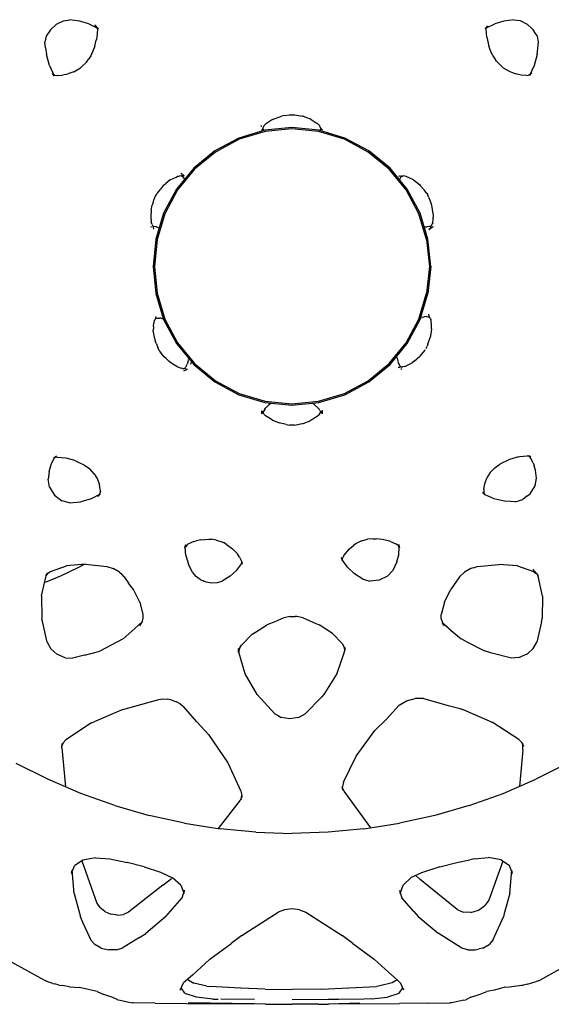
# Model space of a CAD drawing. Header units: millimetres. Extents: x -200 to 168, y -160 to 169.
# Tile 2 of 4: x -59 to 56, y -160 to 53. Entities that reach past the tile are written whole.
import ezdxf

# ---------------------------------------------------------------- set-up
doc = ezdxf.new("R2010")
doc.units = ezdxf.units.MM
doc.layers.add('G-IMPT', color=7, linetype='Continuous', lineweight=40)

# ---------------------------------------------------------------- blocks, each defined once
blk = doc.blocks.new('Floor lamp_DXF-2889-Вид сверху')
at = {"layer": 'G-IMPT', "lineweight": -3}
for p, q in [((1048.67, 17518.43), (1044.11, 17518.36)), ((1048.67, 17518.43), (1054.99, 17518.49)), ((1070.11, 17518.6), (1054.99, 17518.49)), ((1063.62, 17518.46), (1070.37, 17518.64)), ((1070.11, 17518.6), (1063.62, 17518.46)), ((1072.54, 17518.65), (1070.37, 17518.64)), ((1072.54, 17518.65), (1078.02, 17518.69)), ((1078.02, 17518.69), (1078.3, 17518.69)), ((1084.05, 17518.65), (1078.3, 17518.69)), ((1084.05, 17518.65), (1100.78, 17518.36)), ((1086.48, 17518.61), (1100.78, 17518.36)), ((1086.48, 17518.61), (1094.35, 17518.56)), ((1107.92, 17518.44), (1094.35, 17518.56)), ((1107.92, 17518.44), (1112.73, 17518.4)), ((1112.73, 17518.4), (1112.87, 17518.38)), ((1113.94, 17518.14), (1112.87, 17518.38)), ((1037.54, 17516.52), (1036.14, 17515.89)), ((1039.54, 17517.13), (1037.54, 17516.52)), ((1039.54, 17517.13), (1040.65, 17517.71)), ((1041.11, 17517.79), (1040.65, 17517.71)), ((1041.11, 17517.79), (1043.69, 17518.35)), ((1043.69, 17518.35), (1044.11, 17518.36)), ((1055.1, 17516.3), (1054.31, 17515.14)), ((1055.1, 17516.3), (1055.41, 17516.44)), ((1055.41, 17516.44), (1057.6, 17517.16)), ((1061.07, 17517.54), (1057.6, 17517.16)), ((1061.07, 17517.54), (1062.76, 17517.59)), ((1062.76, 17517.59), (1078.3, 17517.69)), ((1068.17, 17517.63), (1078.3, 17517.69)), ((1086.44, 17517.67), (1093.71, 17517.59)), ((1095.47, 17517.55), (1094.28, 17517.58)), ((1095.47, 17517.55), (1098.99, 17517.16)), ((1098.99, 17517.16), (1101.19, 17516.44)), ((1101.49, 17516.3), (1101.19, 17516.44)), ((1101.49, 17516.3), (1102.28, 17515.15)), ((1115.49, 17517.82), (1113.94, 17518.14)), ((1116.05, 17517.72), (1115.49, 17517.82)), ((1116.05, 17517.72), (1117.07, 17517.19)), ((1117.07, 17517.19), (1119.07, 17516.58)), ((1120.47, 17515.95), (1119.07, 17516.58)), ((1027.32, 17514.35), (1025.4, 17513.78)), ((1027.32, 17514.35), (1027.89, 17514.5)), ((1027.89, 17514.5), (1028.24, 17514.56)), ((1028.58, 17514.56), (1028.24, 17514.56)), ((1031.2, 17514.94), (1028.58, 17514.56)), ((1032.22, 17514.99), (1031.2, 17514.94)), ((1032.22, 17514.99), (1034.43, 17515.61)), ((1034.43, 17515.61), (1036.14, 17515.89)), ((1054.09, 17515.63), (1054.73, 17514.16)), ((1055.45, 17513.48), (1054.73, 17514.16)), ((1056.59, 17514.07), (1059.54, 17514.76)), ((1059.54, 17514.76), (1059.97, 17514.83)), ((1072, 17515.43), (1059.97, 17514.83)), ((1072, 17515.43), (1078.3, 17515.47)), ((1084.09, 17515.44), (1078.3, 17515.47)), ((1084.09, 17515.44), (1089.38, 17515.21)), ((1089.38, 17515.21), (1096.13, 17514.87)), ((1096.76, 17514.76), (1096.13, 17514.87)), ((1096.76, 17514.76), (1099.54, 17514.13)), ((1100.66, 17513.46), (1099.54, 17514.13)), ((1102.5, 17515.64), (1101.8, 17514.05)), ((1120.47, 17515.95), (1124.31, 17515.07)), ((1126.48, 17514.88), (1124.31, 17515.07)), ((1126.48, 17514.88), (1128.02, 17514.62)), ((1128.7, 17514.54), (1128.02, 17514.62)), ((1128.7, 17514.54), (1129.69, 17514.29)), ((1130.09, 17514.19), (1129.69, 17514.29)), ((1130.09, 17514.19), (1131.2, 17513.81)), ((1024.66, 17513.46), (1020.23, 17511.02)), ((1025.13, 17513.69), (1024.66, 17513.46)), ((1025.13, 17513.69), (1025.4, 17513.78)), ((1055.45, 17513.48), (1058.15, 17511.09)), ((1055.52, 17513.42), (1056.59, 17514.07)), ((1099.85, 17512.35), (1096.06, 17508.91)), ((1099.85, 17512.35), (1101.8, 17514.05)), ((1100.93, 17513.29), (1100.66, 17513.46)), ((1131.2, 17513.81), (1131.58, 17513.64)), ((1131.93, 17513.48), (1131.58, 17513.64)), ((1141.9, 17508.01), (1131.93, 17513.48)), ((1060.54, 17508.9), (1058.15, 17511.09)), ((1065.13, 17505.51), (1060.54, 17508.9)), ((1096.06, 17508.91), (1092.32, 17506.16)), ((1034.79, 17504.82), (1035.63, 17505.75)), ((1037.01, 17506.51), (1035.63, 17505.75)), ((1037.01, 17506.51), (1037.75, 17506.7)), ((1038.6, 17506.9), (1037.75, 17506.7)), ((1040.21, 17506.9), (1038.6, 17506.9)), ((1040.21, 17506.9), (1041.52, 17506.51)), ((1041.52, 17506.51), (1046.65, 17503.32)), ((1091.84, 17505.8), (1091.47, 17505.51)), ((1092.32, 17506.16), (1091.84, 17505.8)), ((1111.36, 17504.22), (1115.08, 17506.53)), ((1116.39, 17506.92), (1115.08, 17506.53)), ((1116.39, 17506.92), (1118, 17506.92)), ((1119.62, 17506.52), (1118, 17506.92)), ((1119.62, 17506.52), (1120.97, 17505.77)), ((1121.81, 17504.84), (1120.97, 17505.77)), ((1034.71, 17504.64), (1032.51, 17499.75)), ((1034.71, 17504.64), (1034.79, 17504.82)), ((1065.13, 17505.51), (1067.41, 17503.77)), ((1075.34, 17498.73), (1067.41, 17503.77)), ((1089.19, 17503.77), (1087.75, 17502.89)), ((1089.19, 17503.77), (1091.47, 17505.51)), ((1111.36, 17504.22), (1109.95, 17503.33)), ((1121.81, 17504.84), (1122.54, 17503.27)), ((1051, 17499.68), (1046.65, 17503.32)), ((1087.75, 17502.89), (1081.27, 17498.73)), ((1105.61, 17499.69), (1109.95, 17503.33)), ((1122.54, 17503.27), (1123.5, 17501.12)), ((1032.32, 17499.04), (1032.51, 17499.75)), ((1051.95, 17498.59), (1051, 17499.68)), ((1105.61, 17499.69), (1102.08, 17495.64)), ((1113.71, 17498.75), (1114.77, 17499.22)), ((1116.11, 17499.37), (1114.77, 17499.22)), ((1116.11, 17499.37), (1117.55, 17499.19)), ((1118.81, 17498.63), (1117.55, 17499.19)), ((1123.5, 17501.12), (1124.1, 17499.78)), ((1125.47, 17494.69), (1124.1, 17499.78)), ((1031.14, 17494.67), (1032.32, 17499.04)), ((1035.68, 17496.14), (1036.51, 17497.31)), ((1037.9, 17498.29), (1036.51, 17497.31)), ((1038.84, 17498.62), (1037.9, 17498.29)), ((1039.59, 17498.81), (1038.84, 17498.62)), ((1039.59, 17498.81), (1041.26, 17498.74)), ((1042.56, 17498.19), (1041.26, 17498.74)), ((1042.56, 17498.19), (1050.53, 17491.67)), ((1051.95, 17498.59), (1054.52, 17495.63)), ((1076.68, 17498.21), (1075.34, 17498.73)), ((1076.68, 17498.21), (1078.3, 17498.04)), ((1078.3, 17498.04), (1079.93, 17498.21)), ((1079.93, 17498.21), (1081.27, 17498.73)), ((1109.95, 17495.79), (1113.71, 17498.75)), ((1118.81, 17498.63), (1119.93, 17497.74)), ((1120.57, 17496.77), (1119.93, 17497.74)), ((1032.67, 17487.68), (1035.68, 17496.14)), ((1055.02, 17494.08), (1054.52, 17495.63)), ((1102.08, 17495.64), (1101.55, 17493.96)), ((1106.24, 17492.93), (1109.95, 17495.79)), ((1123.83, 17487.63), (1120.57, 17496.77)), ((1031.14, 17494.67), (1030.7, 17489.63)), ((1054.25, 17492.88), (1052.46, 17491.26)), ((1054.91, 17494.69), (1054.25, 17492.88)), ((1055.02, 17494.08), (1054.91, 17494.69)), ((1101.69, 17494.71), (1101.55, 17493.96)), ((1101.69, 17494.71), (1101.75, 17494.56)), ((1102.36, 17492.9), (1101.75, 17494.56)), ((1102.36, 17492.9), (1104.15, 17491.28)), ((1106.24, 17492.93), (1104.39, 17491.43)), ((1125.47, 17494.69), (1125.91, 17489.65)), ((1050.28, 17490.26), (1052.46, 17491.26)), ((1051.52, 17490.83), (1050.53, 17491.67)), ((1106.76, 17490.05), (1104.15, 17491.28)), ((1030.55, 17490.38), (1030.7, 17489.63)), ((1030.55, 17490.38), (1031.2, 17488.66)), ((1033.03, 17487.44), (1031.2, 17488.66)), ((1046.26, 17488.92), (1042.59, 17487.97)), ((1046.26, 17488.92), (1050.28, 17490.26)), ((1110.34, 17488.94), (1106.76, 17490.05)), ((1110.34, 17488.94), (1114.02, 17487.99)), ((1123.58, 17487.46), (1125.41, 17488.68)), ((1126.05, 17490.4), (1125.41, 17488.68)), ((1126.05, 17490.4), (1125.91, 17489.65)), ((1033.03, 17487.44), (1035.72, 17486.94)), ((1038.86, 17487.17), (1035.72, 17486.94)), ((1038.86, 17487.17), (1039.82, 17487.38)), ((1042.59, 17487.97), (1039.82, 17487.38)), ((1117.75, 17487.19), (1114.02, 17487.99)), ((1120.89, 17486.96), (1117.75, 17487.19)), ((1120.89, 17486.96), (1123.58, 17487.46)), ((1062.72, 17480.71), (1055.01, 17479.48)), ((1061.2, 17480.47), (1067.04, 17472.57)), ((1062.72, 17480.71), (1070.5, 17481.44)), ((1070.5, 17481.44), (1078.31, 17481.7)), ((1086.12, 17481.45), (1078.31, 17481.7)), ((1086.12, 17481.45), (1093.89, 17480.71)), ((1089.52, 17474.46), (1094.26, 17480.65)), ((1101.61, 17479.49), (1093.89, 17480.71)), ((1047.4, 17477.79), (1055.01, 17479.48)), ((1101.61, 17479.49), (1109.22, 17477.81)), ((1039.91, 17475.63), (1047.4, 17477.79)), ((1116.7, 17475.65), (1109.22, 17477.81)), ((1039.91, 17475.63), (1032.58, 17473.05)), ((1089.12, 17473.62), (1089.52, 17474.46)), ((1089.33, 17474.33), (1089.12, 17473.62)), ((1089.33, 17474.33), (1089.2, 17473.44)), ((1116.7, 17475.65), (1124.02, 17473.04)), ((1032.58, 17473.05), (1025.47, 17469.96)), ((1028.34, 17463.57), (1029.07, 17471.53)), ((1067.04, 17472.57), (1067.43, 17471.71)), ((1067.16, 17470.59), (1067.34, 17471.51)), ((1067.24, 17472.42), (1067.43, 17471.71)), ((1067.24, 17472.42), (1067.34, 17471.51)), ((1089.36, 17472.53), (1089.2, 17473.44)), ((1092.17, 17466.39), (1089.36, 17472.53)), ((1124.02, 17473.04), (1131.15, 17469.98)), ((1128.15, 17463.15), (1127.34, 17471.62)), ((1018.58, 17466.46), (1025.47, 17469.96)), ((1067.16, 17470.59), (1064.4, 17464.98)), ((1131.15, 17469.98), (1138.06, 17466.52)), ((1096.36, 17460.27), (1092.17, 17466.39)), ((1028.34, 17463.57), (1028.32, 17462.77)), ((1064.4, 17464.98), (1060.33, 17459.41)), ((1128.15, 17463.15), (1128.04, 17462.22)), ((1028.56, 17462.01), (1028.2, 17462.82)), ((1028.2, 17462.82), (1028.39, 17462.11)), ((1028.32, 17462.77), (1028.39, 17462.11)), ((1029.18, 17461.33), (1028.56, 17462.01)), ((1029.18, 17461.33), (1034.92, 17457.63)), ((1121.69, 17457.77), (1127.28, 17461.43)), ((1127.28, 17461.43), (1127.89, 17462.11)), ((1127.89, 17462.11), (1128.25, 17462.92)), ((1128.04, 17462.22), (1128.25, 17462.92)), ((1057.86, 17456.93), (1060.33, 17459.41)), ((1098.9, 17457.56), (1096.36, 17460.27)), ((1035.55, 17457.38), (1034.92, 17457.63)), ((1035.55, 17457.38), (1041.4, 17454.88)), ((1055.07, 17453.93), (1057.86, 17456.93)), ((1076.92, 17456.61), (1075.48, 17455.83)), ((1076.92, 17456.61), (1078.78, 17456.88)), ((1078.78, 17456.88), (1080.62, 17456.56)), ((1081.46, 17456.09), (1080.62, 17456.56)), ((1098.9, 17457.56), (1101.81, 17454.22)), ((1114.92, 17454.86), (1121.13, 17457.55)), ((1121.69, 17457.77), (1121.13, 17457.55)), ((1041.86, 17454.68), (1041.4, 17454.88)), ((1044.48, 17454.03), (1041.86, 17454.68)), ((1071.92, 17452.2), (1075.48, 17455.83)), ((1082.04, 17455.77), (1081.46, 17456.09)), ((1085.81, 17451.63), (1082.04, 17455.77)), ((1114.92, 17454.86), (1107.12, 17452.68)), ((1049.86, 17452.48), (1044.48, 17454.03)), ((1049.86, 17452.48), (1051.65, 17452.45)), ((1053.54, 17452.96), (1051.65, 17452.45)), ((1055.07, 17453.93), (1053.54, 17452.96)), ((1102.5, 17453.66), (1101.81, 17454.22)), ((1102.5, 17453.66), (1103.35, 17453.2)), ((1104.3, 17452.87), (1103.35, 17453.2)), ((1104.3, 17452.87), (1105.28, 17452.65)), ((1106.24, 17452.58), (1105.28, 17452.65)), ((1107.12, 17452.68), (1106.24, 17452.58)), ((1068.52, 17447.03), (1071.41, 17451.65)), ((1071.41, 17451.65), (1071.92, 17452.2)), ((1085.81, 17451.63), (1088.44, 17447.12)), ((1068.52, 17447.03), (1066.93, 17442.4)), ((1088.44, 17447.12), (1089.84, 17442.48)), ((1123.22, 17443.1), (1125.83, 17443.77)), ((1127.43, 17443.67), (1125.83, 17443.77)), ((1026.07, 17441.67), (1025.25, 17440.25)), ((1026.07, 17441.67), (1027.16, 17442.64)), ((1027.38, 17442.84), (1027.16, 17442.64)), ((1029.18, 17443.64), (1027.38, 17442.84)), ((1029.18, 17443.64), (1030.78, 17443.73)), ((1030.78, 17443.73), (1035, 17442.64)), ((1035, 17442.64), (1036.64, 17442.18)), ((1040.7, 17440.09), (1036.64, 17442.18)), ((1066.93, 17442.4), (1066.82, 17441.41)), ((1066.82, 17442.17), (1066.82, 17441.41)), ((1066.82, 17442.17), (1067.01, 17441.36)), ((1089.66, 17441.63), (1089.24, 17440.9)), ((1089.66, 17441.63), (1089.86, 17442.42)), ((1089.86, 17441.66), (1089.84, 17442.48)), ((1089.86, 17442.42), (1089.86, 17441.66)), ((1114.88, 17439.59), (1119.93, 17442.2)), ((1123.22, 17443.1), (1119.93, 17442.2)), ((1127.43, 17443.67), (1129.24, 17442.86)), ((1129.24, 17442.86), (1130.54, 17441.71)), ((1131.35, 17440.29), (1130.54, 17441.71)), ((1024.26, 17435.87), (1025.25, 17440.25)), ((1040.7, 17440.09), (1041.67, 17439.6)), ((1044.27, 17437.38), (1041.67, 17439.6)), ((1067.42, 17440.59), (1067.01, 17441.36)), ((1069.53, 17438.38), (1067.42, 17440.59)), ((1086.95, 17438.55), (1089.24, 17440.9)), ((1112.31, 17437.36), (1114.88, 17439.59)), ((1131.35, 17440.29), (1132.5, 17435.15)), ((1044.27, 17437.38), (1045.68, 17436.15)), ((1069.53, 17438.38), (1072.39, 17436.53)), ((1086.23, 17438.11), (1083.84, 17436.6)), ((1086.95, 17438.55), (1086.23, 17438.11)), ((1024.26, 17435.87), (1024.12, 17435.17)), ((1045.26, 17436.78), (1045.74, 17436.06)), ((1045.26, 17436.78), (1045.68, 17436.15)), ((1045.98, 17435.23), (1045.74, 17436.06)), ((1073.14, 17436.22), (1072.39, 17436.53)), ((1075.88, 17434.99), (1073.14, 17436.22)), ((1080.06, 17434.99), (1082.05, 17435.85)), ((1082.05, 17435.85), (1083.51, 17436.47)), ((1083.51, 17436.47), (1083.84, 17436.6)), ((1110.58, 17435.19), (1110.82, 17436.01)), ((1112.31, 17437.36), (1110.67, 17435.8)), ((1111.29, 17436.73), (1110.67, 17435.8)), ((1111.29, 17436.73), (1110.82, 17436.01)), ((1024.07, 17430.32), (1024.12, 17435.17)), ((1045.3, 17431.66), (1045.83, 17433.79)), ((1045.83, 17433.79), (1045.97, 17434.32)), ((1045.98, 17435.23), (1045.97, 17434.32)), ((1075.88, 17434.99), (1077.24, 17434.7)), ((1077.24, 17434.7), (1077.59, 17434.71)), ((1078.31, 17434.72), (1077.59, 17434.71)), ((1078.7, 17434.71), (1078.31, 17434.72)), ((1078.7, 17434.71), (1080.06, 17434.99)), ((1110.59, 17434.29), (1110.58, 17435.19)), ((1111.27, 17431.63), (1110.59, 17434.29)), ((1132.53, 17430.27), (1132.5, 17435.15)), ((1045.3, 17431.66), (1043.95, 17428.92)), ((1111.27, 17431.63), (1112.64, 17428.88)), ((1024.07, 17430.32), (1025.02, 17425.97)), ((1042.01, 17426.15), (1043.95, 17428.92)), ((1112.64, 17428.88), (1113.68, 17427.48)), ((1132.53, 17430.27), (1131.53, 17425.89)), ((1057.61, 17426), (1059.41, 17426.88)), ((1059.41, 17426.88), (1061.34, 17427.08)), ((1062.97, 17426.65), (1061.34, 17427.08)), ((1091.68, 17425.97), (1093.41, 17427.06)), ((1094.43, 17427.39), (1093.41, 17427.06)), ((1095.66, 17427.46), (1094.43, 17427.39)), ((1096.96, 17427.25), (1095.66, 17427.46)), ((1096.96, 17427.25), (1097.43, 17427.06)), ((1098.17, 17426.75), (1097.43, 17427.06)), ((1098.17, 17426.75), (1099.17, 17426.03)), ((1114.62, 17426.12), (1113.68, 17427.48)), ((1128.3, 17425.93), (1131.73, 17427.4)), ((1024.93, 17425.94), (1026.16, 17424.54)), ((1024.93, 17425.94), (1025.35, 17425.32)), ((1025.35, 17425.32), (1025.02, 17425.97)), ((1025.99, 17424.99), (1025.39, 17425.4)), ((1026.16, 17424.54), (1025.39, 17425.4)), ((1029.45, 17423.77), (1025.99, 17424.99)), ((1039.58, 17424.34), (1040.93, 17425.12)), ((1042.01, 17426.15), (1040.93, 17425.12)), ((1055.61, 17422.88), (1056.45, 17424.76)), ((1057.61, 17426), (1056.45, 17424.76)), ((1062.97, 17426.65), (1064.78, 17425.48)), ((1066.26, 17424.06), (1064.78, 17425.48)), ((1090.25, 17424.67), (1089.15, 17423.23)), ((1091.68, 17425.97), (1090.25, 17424.67)), ((1099.86, 17425.2), (1099.17, 17426.03)), ((1099.86, 17425.2), (1100.75, 17423.37)), ((1114.62, 17426.12), (1115.1, 17425.65)), ((1115.68, 17425.1), (1115.1, 17425.65)), ((1115.68, 17425.1), (1117, 17424.34)), ((1124.86, 17424.29), (1128.3, 17425.93)), ((1130.59, 17424.96), (1127.14, 17423.74)), ((1131.17, 17425.36), (1130.59, 17424.96)), ((1131.17, 17425.36), (1131.63, 17425.89)), ((1131.53, 17425.89), (1131.21, 17425.26)), ((1131.63, 17425.89), (1131.21, 17425.26)), ((1029.45, 17423.77), (1033.54, 17423.45)), ((1038.19, 17423.89), (1033.54, 17423.45)), ((1039.01, 17424.17), (1038.19, 17423.89)), ((1039.01, 17424.17), (1039.58, 17424.34)), ((1055.61, 17422.88), (1055.2, 17421.35)), ((1066.26, 17424.06), (1067.39, 17422.5)), ((1067.39, 17422.66), (1067.35, 17422.07)), ((1067.39, 17422.66), (1067.58, 17421.95)), ((1067.39, 17422.5), (1067.58, 17421.95)), ((1089.08, 17423.04), (1089.16, 17423.43)), ((1089.08, 17423.04), (1089.15, 17423.23)), ((1089.16, 17423.43), (1089.16, 17422.89)), ((1089.67, 17421.87), (1089.16, 17422.89)), ((1101.28, 17421.52), (1100.75, 17423.37)), ((1118.38, 17423.9), (1117, 17424.34)), ((1123.04, 17423.42), (1118.38, 17423.9)), ((1123.04, 17423.42), (1127.14, 17423.74)), ((1123.34, 17423.44), (1124.86, 17424.29)), ((1055.2, 17421.35), (1055.06, 17419.69)), ((1067.09, 17421.49), (1065.82, 17420.07)), ((1067.09, 17421.49), (1067.35, 17422.07)), ((1089.67, 17421.87), (1090.13, 17421.19)), ((1091.21, 17420.09), (1090.13, 17421.19)), ((1101.28, 17421.52), (1101.45, 17419.71)), ((1054.97, 17419.88), (1055.24, 17419.43)), ((1054.97, 17419.88), (1055.16, 17419.17)), ((1055.06, 17419.69), (1055.16, 17419.17)), ((1055.24, 17419.43), (1055.68, 17419.07)), ((1057.1, 17418.45), (1055.68, 17419.07)), ((1057.1, 17418.45), (1058.8, 17418.03)), ((1063.24, 17418.34), (1061.96, 17418.01)), ((1063.24, 17418.34), (1064.38, 17418.91)), ((1064.38, 17418.91), (1064.99, 17419.37)), ((1065.82, 17420.07), (1064.99, 17419.37)), ((1092.54, 17419.06), (1091.21, 17420.09)), ((1092.54, 17419.06), (1093.11, 17418.73)), ((1093.73, 17418.46), (1093.11, 17418.73)), ((1094.72, 17418.18), (1093.73, 17418.46)), ((1094.72, 17418.18), (1095.74, 17417.99)), ((1098.06, 17418.13), (1099.04, 17418.38)), ((1099.56, 17418.51), (1099.04, 17418.38)), ((1099.56, 17418.51), (1100.83, 17419.06)), ((1100.83, 17419.06), (1101.01, 17419.21)), ((1101.01, 17419.21), (1101.44, 17419.69)), ((1101.35, 17419.18), (1101.56, 17419.88)), ((1101.45, 17419.71), (1101.35, 17419.18)), ((1101.44, 17419.69), (1101.56, 17419.88)), ((1058.8, 17418.03), (1060.09, 17417.92)), ((1060.7, 17417.88), (1060.09, 17417.92)), ((1060.7, 17417.88), (1061.96, 17418.01)), ((1096.32, 17417.97), (1095.74, 17417.99)), ((1098.06, 17418.13), (1096.32, 17417.97)), ((1029.96, 17409.87), (1028.32, 17409.39)), ((1029.96, 17409.87), (1032.01, 17409.76)), ((1034.6, 17409.19), (1032.01, 17409.76)), ((1121.76, 17409.29), (1124.01, 17409.93)), ((1126.5, 17410.13), (1124.01, 17409.93)), ((1126.5, 17410.13), (1128.13, 17409.66)), ((1129.73, 17408.43), (1128.13, 17409.66)), ((1026.72, 17408.15), (1025.66, 17406.41)), ((1027.46, 17408.71), (1026.72, 17408.15)), ((1027.46, 17408.71), (1028.32, 17409.39)), ((1036.57, 17408.3), (1034.6, 17409.19)), ((1036.51, 17408.41), (1036.76, 17407.83)), ((1036.51, 17408.41), (1037.03, 17407.89)), ((1036.57, 17408.3), (1037.03, 17407.89)), ((1036.78, 17407.11), (1036.76, 17407.83)), ((1119.76, 17407.58), (1119.96, 17408.24)), ((1119.76, 17407.58), (1119.97, 17406.2)), ((1119.82, 17408.24), (1121.76, 17409.29)), ((1119.82, 17408.24), (1120.39, 17408.72)), ((1119.96, 17408.24), (1120.39, 17408.72)), ((1130.81, 17406.7), (1129.73, 17408.43)), ((1025.66, 17406.41), (1025.35, 17404.75)), ((1036.54, 17406.02), (1036.31, 17405.35)), ((1036.78, 17407.11), (1036.54, 17406.02)), ((1120.44, 17404.98), (1119.97, 17406.2)), ((1130.81, 17406.7), (1131.13, 17405)), ((1025.35, 17404.75), (1025.57, 17403.03)), ((1034.41, 17402.52), (1035.39, 17403.56)), ((1035.39, 17403.56), (1036.08, 17404.74)), ((1036.26, 17405.21), (1036.08, 17404.74)), ((1036.31, 17405.35), (1036.26, 17405.21)), ((1121.13, 17403.81), (1120.44, 17404.98)), ((1121.13, 17403.81), (1122.1, 17402.77)), ((1130.92, 17403.34), (1130.48, 17401.82)), ((1130.92, 17403.34), (1131.13, 17405)), ((1025.57, 17403.03), (1025.85, 17402.09)), ((1026.04, 17401.49), (1025.85, 17402.09)), ((1026.04, 17401.49), (1026.91, 17399.9)), ((1031.23, 17400.72), (1033.29, 17401.73)), ((1034.41, 17402.52), (1033.29, 17401.73)), ((1123.23, 17401.99), (1122.1, 17402.77)), ((1125.3, 17400.97), (1123.23, 17401.99)), ((1130.48, 17401.82), (1129.81, 17400.47)), ((1026.91, 17399.9), (1026.57, 17400.26)), ((1026.92, 17400.06), (1026.57, 17400.26)), ((1026.92, 17400.06), (1027.41, 17399.97)), ((1028.93, 17400.11), (1027.41, 17399.97)), ((1029.23, 17400.13), (1028.93, 17400.11)), ((1029.23, 17400.13), (1031.23, 17400.72)), ((1125.3, 17400.97), (1127.18, 17400.42)), ((1129.15, 17400.23), (1127.31, 17400.39)), ((1129.15, 17400.23), (1129.65, 17400.33)), ((1129.33, 17400), (1129.89, 17400.47)), ((1129.33, 17400), (1129.81, 17400.47)), ((1129.89, 17400.47), (1129.65, 17400.33)), ((1075.88, 17392.92), (1074.38, 17392.34)), ((1076.12, 17392.97), (1075.88, 17392.92)), ((1077.79, 17393.28), (1076.12, 17392.97)), ((1077.79, 17393.28), (1078.15, 17393.3)), ((1078.15, 17393.3), (1078.33, 17393.31)), ((1078.33, 17393.31), (1078.5, 17393.31)), ((1078.5, 17393.31), (1078.85, 17393.28)), ((1079.57, 17393.15), (1078.85, 17393.28)), ((1079.57, 17393.15), (1081.06, 17392.82)), ((1082.33, 17392.33), (1081.06, 17392.82)), ((1071.72, 17390.82), (1071.7, 17390.1)), ((1071.86, 17390.7), (1072.08, 17390.48)), ((1071.93, 17390.35), (1072.05, 17390.49)), ((1072.17, 17390.7), (1072.05, 17390.49)), ((1072.17, 17390.3), (1072.08, 17390.48)), ((1072.43, 17391.1), (1072.17, 17390.7)), ((1072.43, 17391.1), (1072.86, 17391.42)), ((1072.86, 17391.42), (1074.12, 17392.24)), ((1074.12, 17392.24), (1074.38, 17392.34)), ((1082.53, 17392.25), (1082.33, 17392.33)), ((1082.53, 17392.25), (1083.33, 17391.74)), ((1083.33, 17391.74), (1084.04, 17391.27)), ((1084.04, 17391.27), (1084.37, 17390.91)), ((1084.22, 17389.86), (1084.65, 17390.57)), ((1084.37, 17390.91), (1084.48, 17390.7)), ((1084.48, 17390.7), (1084.7, 17390.37)), ((1084.79, 17390.7), (1084.65, 17390.57)), ((1084.94, 17390.86), (1084.79, 17390.7)), ((1084.93, 17390.19), (1084.94, 17390.86)), ((1071.7, 17390.1), (1071.79, 17390.25)), ((1071.79, 17390.25), (1071.93, 17390.35)), ((1072.24, 17390.16), (1072.17, 17390.3)), ((1072.24, 17390.16), (1072.43, 17389.86)), ((1072.61, 17389.62), (1072.43, 17389.86)), ((1072.61, 17389.62), (1073.47, 17388.85)), ((1073.76, 17388.54), (1073.47, 17388.85)), ((1083.22, 17388.85), (1082.91, 17388.54)), ((1083.22, 17388.85), (1084.04, 17389.62)), ((1084.22, 17389.86), (1084.04, 17389.62)), ((1084.93, 17390.19), (1084.7, 17390.37)), ((1051.84, 17379.44), (1052.31, 17379.81)), ((1053.86, 17380.61), (1052.31, 17379.81)), ((1053.86, 17380.61), (1054.33, 17380.71)), ((1054.64, 17380.69), (1054.33, 17380.71)), ((1054.71, 17381.07), (1054.62, 17381.22)), ((1054.64, 17380.69), (1054.82, 17380.7)), ((1054.92, 17380.49), (1054.77, 17380.78)), ((1054.96, 17380.73), (1054.82, 17380.7)), ((1055.16, 17380.11), (1054.92, 17380.49)), ((1055.16, 17380.81), (1054.96, 17380.73)), ((1055.16, 17380.81), (1055.34, 17380.8)), ((1055.16, 17380.11), (1055.26, 17379.92)), ((1055.33, 17379.75), (1055.26, 17379.92)), ((1100.04, 17379.64), (1100.26, 17380.07)), ((1100.26, 17380.07), (1100.11, 17379.8)), ((1100.81, 17379.49), (1100.98, 17380.1)), ((1101.75, 17381.53), (1100.94, 17381.19)), ((1101.29, 17381.14), (1100.94, 17381.19)), ((1101.15, 17380.41), (1100.98, 17380.1)), ((1101.15, 17380.41), (1101.25, 17380.61)), ((1101.37, 17380.76), (1101.25, 17380.61)), ((1101.29, 17381.14), (1101.56, 17381.06)), ((1101.47, 17380.88), (1101.37, 17380.76)), ((1101.84, 17381.06), (1101.56, 17381.06)), ((1102.01, 17381.07), (1101.84, 17381.06)), ((1102.01, 17381.07), (1102.34, 17381)), ((1103.22, 17380.58), (1102.34, 17381)), ((1103.22, 17380.58), (1104.12, 17380.11)), ((1104.12, 17380.11), (1104.33, 17379.94)), ((1104.33, 17379.94), (1104.87, 17379.5)), ((1049.56, 17377.09), (1050.72, 17378.47)), ((1051.84, 17379.44), (1050.72, 17378.47)), ((1055.62, 17378.59), (1055.33, 17379.75)), ((1100.81, 17379.49), (1100.68, 17379.11)), ((1105.58, 17378.9), (1104.87, 17379.5)), ((1105.58, 17378.9), (1105.95, 17378.48)), ((1105.95, 17378.48), (1106.54, 17377.77)), ((1106.54, 17377.77), (1106.93, 17377.29)), ((1048.89, 17375.78), (1048.39, 17374.33)), ((1048.89, 17375.78), (1049.03, 17376.17)), ((1049.19, 17376.49), (1049.03, 17376.17)), ((1049.19, 17376.49), (1049.32, 17376.72)), ((1049.56, 17377.09), (1049.44, 17376.92)), ((1107.05, 17377.11), (1106.93, 17377.29)), ((1107.05, 17377.11), (1107.38, 17376.47)), ((1107.65, 17375.73), (1107.38, 17376.47)), ((1107.65, 17375.73), (1107.9, 17375.03)), ((1048.19, 17373.11), (1048.39, 17374.33)), ((1108.03, 17374.64), (1107.9, 17375.03)), ((1108.03, 17374.64), (1108.16, 17373.9)), ((1108.16, 17373.9), (1108.34, 17372.79)), ((1048.09, 17372.47), (1048.19, 17373.11)), ((1048.09, 17372.47), (1048.12, 17371.33)), ((1048.12, 17371.33), (1048.14, 17371.12)), ((1108.31, 17371.97), (1108.22, 17371.13)), ((1108.31, 17371.97), (1108.32, 17372.44)), ((1108.33, 17372.59), (1108.32, 17372.44)), ((1108.34, 17372.79), (1108.33, 17372.59)), ((1048.14, 17371.12), (1048.18, 17370.67)), ((1048.18, 17370.67), (1048.25, 17370.43)), ((1048.35, 17370.2), (1048.25, 17370.43)), ((1048.35, 17370.2), (1048.54, 17369.9)), ((1048.64, 17369.65), (1048.54, 17369.9)), ((1048.78, 17369.83), (1048.59, 17369.83)), ((1048.75, 17369.29), (1048.64, 17369.65)), ((1049.07, 17369.79), (1048.78, 17369.83)), ((1049.24, 17369.79), (1049.07, 17369.79)), ((1049.24, 17369.79), (1049.64, 17369.84)), ((1049.64, 17369.84), (1049.82, 17369.9)), ((1049.82, 17369.9), (1050.14, 17370.02)), ((1050.45, 17370.09), (1050.14, 17370.02)), ((1106.13, 17370.36), (1106.43, 17370.28)), ((1106.43, 17370.28), (1106.74, 17370.16)), ((1106.74, 17370.16), (1107.03, 17370.11)), ((1107.46, 17370.11), (1107.03, 17370.11)), ((1107.83, 17370.12), (1107.46, 17370.11)), ((1107.78, 17370.11), (1107.7, 17369.77)), ((1108.04, 17370.54), (1107.78, 17370.11)), ((1108.14, 17370.76), (1108.04, 17370.54)), ((1108.14, 17370.76), (1108.22, 17371.13)), ((1047.9, 17350.35), (1047.69, 17350.3)), ((1048.7, 17350.95), (1047.9, 17350.35)), ((1048.04, 17349.97), (1047.92, 17349.73)), ((1048.04, 17349.97), (1048.21, 17350.23)), ((1048.16, 17350.27), (1048.53, 17350.3)), ((1048.21, 17350.23), (1048.31, 17350.44)), ((1048.31, 17350.44), (1048.38, 17350.74)), ((1048.49, 17350.92), (1048.38, 17350.74)), ((1048.53, 17350.3), (1049.06, 17350.4)), ((1049.66, 17350.37), (1049.06, 17350.4)), ((1107.31, 17350.48), (1107.13, 17350.42)), ((1107.67, 17350.39), (1107.31, 17350.48)), ((1107.67, 17350.39), (1107.88, 17350.35)), ((1107.88, 17350.35), (1108.33, 17350.26)), ((1108.19, 17350.85), (1108.27, 17350.52)), ((1108.27, 17350.52), (1108.39, 17350.26)), ((1108.39, 17350.26), (1108.47, 17350.12)), ((1108.62, 17349.89), (1108.47, 17350.12)), ((1108.96, 17350.27), (1108.75, 17350.36)), ((1047.71, 17347.75), (1047.73, 17348.34)), ((1047.74, 17348.64), (1047.73, 17348.34)), ((1047.83, 17349.48), (1047.74, 17348.64)), ((1047.83, 17349.48), (1047.92, 17349.73)), ((1108.62, 17349.89), (1108.81, 17349.37)), ((1108.78, 17346.77), (1108.9, 17348.11)), ((1108.9, 17348.11), (1108.81, 17349.37)), ((1047.71, 17347.52), (1047.71, 17347.75)), ((1047.71, 17347.52), (1048.05, 17345.65)), ((1108.78, 17346.77), (1108.57, 17345.65)), ((1048.05, 17345.65), (1048.13, 17345.42)), ((1048.64, 17344.05), (1048.13, 17345.42)), ((1048.64, 17344.05), (1048.89, 17343.49)), ((1107.9, 17343.8), (1107.74, 17343.49)), ((1108.27, 17344.82), (1107.9, 17343.8)), ((1108.39, 17345.12), (1108.27, 17344.82)), ((1108.39, 17345.12), (1108.57, 17345.65)), ((1049.07, 17343.18), (1048.89, 17343.49)), ((1049.07, 17343.18), (1049.49, 17342.61)), ((1049.49, 17342.61), (1049.71, 17342.35)), ((1049.71, 17342.35), (1050.52, 17341.39)), ((1106.12, 17341.38), (1106.79, 17342.19)), ((1106.95, 17342.37), (1106.79, 17342.19)), ((1106.95, 17342.37), (1107.36, 17342.88)), ((1107.36, 17342.88), (1107.56, 17343.18)), ((1107.74, 17343.49), (1107.56, 17343.18)), ((1050.7, 17341.23), (1050.52, 17341.39)), ((1051.97, 17340.21), (1050.7, 17341.23)), ((1051.97, 17340.21), (1053.59, 17339.44)), ((1053.59, 17339.44), (1054.17, 17339.36)), ((1054.17, 17339.36), (1054.32, 17339.39)), ((1054.53, 17339.42), (1054.32, 17339.39)), ((1054.53, 17339.42), (1054.75, 17339.4)), ((1054.71, 17339.58), (1054.56, 17339.29)), ((1054.71, 17339.58), (1055.05, 17340.14)), ((1055, 17339.34), (1054.75, 17339.4)), ((1055.15, 17339.37), (1055, 17339.34)), ((1101.72, 17339.84), (1101.57, 17340.08)), ((1101.66, 17339.34), (1101.87, 17339.41)), ((1101.66, 17339.34), (1102.34, 17338.75)), ((1101.72, 17339.84), (1101.9, 17339.59)), ((1102.03, 17339.42), (1101.87, 17339.41)), ((1101.9, 17339.59), (1102.11, 17339.18)), ((1102.21, 17339.41), (1102.03, 17339.42)), ((1102.21, 17339.41), (1102.56, 17339.36)), ((1102.8, 17339.38), (1102.56, 17339.36)), ((1103.05, 17339.43), (1102.8, 17339.38)), ((1103.42, 17339.61), (1103.05, 17339.43)), ((1104.66, 17340.21), (1103.42, 17339.61)), ((1104.66, 17340.21), (1105.66, 17340.99)), ((1106.12, 17341.38), (1105.66, 17340.99)), ((1102.14, 17338.96), (1102.34, 17338.75)), ((1071.73, 17329.45), (1071.96, 17329.2)), ((1072.1, 17329.01), (1071.96, 17329.2)), ((1072.1, 17329.04), (1072.22, 17329.35)), ((1072.19, 17328.8), (1072.1, 17329.01)), ((1072.19, 17328.8), (1072.3, 17328.51)), ((1084.38, 17328.52), (1084.59, 17329.03)), ((1084.41, 17329.51), (1084.49, 17329.28)), ((1084.49, 17329.28), (1084.59, 17329.06)), ((1084.59, 17329.03), (1084.72, 17329.22)), ((1084.91, 17329.4), (1084.72, 17329.22)), ((1084.88, 17328.71), (1084.95, 17328.41)), ((1072.3, 17328.51), (1072.62, 17328.12)), ((1072.79, 17328), (1072.62, 17328.12)), ((1073.05, 17327.83), (1072.79, 17328)), ((1074.14, 17327.1), (1073.05, 17327.83)), ((1074.14, 17327.1), (1074.36, 17327.01)), ((1075.9, 17326.42), (1074.36, 17327.01)), ((1082.55, 17327.11), (1080.57, 17326.38)), ((1082.55, 17327.11), (1084.06, 17328.14)), ((1084.06, 17328.14), (1084.38, 17328.52)), ((1075.9, 17326.42), (1076.11, 17326.38)), ((1076.79, 17326.27), (1076.11, 17326.38)), ((1077.81, 17326.1), (1076.79, 17326.27)), ((1077.81, 17326.1), (1078.01, 17326.09)), ((1078.88, 17326.1), (1078.01, 17326.09)), ((1079.85, 17326.26), (1078.88, 17326.1)), ((1079.85, 17326.26), (1080.57, 17326.38)), ((1025.88, 17315.47), (1026.89, 17317.63)), ((1026.89, 17317.63), (1026.39, 17317.02)), ((1026.39, 17317.02), (1026.67, 17317.34)), ((1026.67, 17317.34), (1027.05, 17317.53)), ((1027.52, 17317.6), (1027.05, 17317.53)), ((1027.52, 17317.6), (1028.65, 17317.51)), ((1028.65, 17317.51), (1029.86, 17317.23)), ((1030.78, 17316.89), (1029.86, 17317.23)), ((1031.15, 17316.77), (1030.78, 17316.89)), ((1032.6, 17315.95), (1031.15, 17316.77)), ((1032.6, 17315.95), (1034.02, 17314.52)), ((1124.08, 17315.96), (1122.78, 17314.71)), ((1125.53, 17316.78), (1124.08, 17315.96)), ((1125.53, 17316.78), (1126.82, 17317.25)), ((1127.36, 17317.38), (1126.82, 17317.25)), ((1127.36, 17317.38), (1128.03, 17317.53)), ((1129.16, 17317.63), (1128.03, 17317.53)), ((1129.64, 17317.56), (1129.16, 17317.63)), ((1129.64, 17317.56), (1130.02, 17317.36)), ((1130.81, 17315.47), (1129.79, 17317.65)), ((1129.79, 17317.65), (1130.17, 17317.18)), ((1130.17, 17317.18), (1130.02, 17317.36)), ((1025.2, 17313.03), (1025.88, 17315.47)), ((1034.02, 17314.52), (1034.21, 17314.2)), ((1034.82, 17313.32), (1034.21, 17314.2)), ((1121.86, 17313.34), (1122.29, 17313.96)), ((1122.78, 17314.71), (1122.29, 17313.96)), ((1130.81, 17315.47), (1131.49, 17313.05)), ((1025.2, 17313.03), (1024.89, 17310.39)), ((1034.82, 17313.32), (1035.21, 17312.37)), ((1035.21, 17312.37), (1035.67, 17311.25)), ((1121.01, 17311.27), (1121.86, 17313.34)), ((1131.67, 17311.59), (1131.49, 17313.05)), ((1131.67, 17311.59), (1131.8, 17310.41)), ((1024.89, 17310.39), (1025.17, 17309.11)), ((1036.14, 17309.32), (1035.67, 17311.25)), ((1120.54, 17309.34), (1120.66, 17309.75)), ((1120.66, 17309.75), (1120.71, 17309.98)), ((1121.01, 17311.27), (1120.71, 17309.98)), ((1131.52, 17309.12), (1131.8, 17310.41)), ((1025.17, 17309.11), (1025.55, 17308.51)), ((1025.55, 17308.51), (1026.06, 17307.71)), ((1026.35, 17307.43), (1026.06, 17307.71)), ((1027.37, 17306.48), (1026.35, 17307.43)), ((1035.96, 17306.88), (1036.46, 17307.48)), ((1036.14, 17309.32), (1036.24, 17307.58)), ((1036.24, 17307.58), (1036.16, 17307.2)), ((1036.16, 17307.25), (1036.46, 17307.48)), ((1121.02, 17306.66), (1120.23, 17307.5)), ((1120.23, 17307.5), (1120.4, 17307.37)), ((1122.29, 17306.44), (1120.4, 17307.37)), ((1120.45, 17307.6), (1120.54, 17309.34)), ((1120.45, 17307.6), (1120.53, 17307.22)), ((1130.63, 17307.72), (1129.32, 17306.5)), ((1130.63, 17307.72), (1131.52, 17309.12)), ((1028.89, 17305.72), (1027.37, 17306.48)), ((1030.24, 17305.52), (1028.89, 17305.72)), ((1030.24, 17305.52), (1032.4, 17305.83)), ((1032.4, 17305.83), (1034.39, 17306.42)), ((1036.16, 17307.25), (1034.39, 17306.42)), ((1035.96, 17306.88), (1036.16, 17307.2)), ((1120.53, 17307.22), (1121.02, 17306.66)), ((1122.29, 17306.44), (1124.29, 17305.85)), ((1124.29, 17305.85), (1126.45, 17305.54)), ((1127.81, 17305.74), (1126.45, 17305.54)), ((1129.32, 17306.5), (1127.81, 17305.74))]:
    blk.add_line(p, q, dxfattribs=at)
at = {"layer": 'G-IMPT', "color": 251, "lineweight": -3, "true_color": 0x656565}
for p, q in [((1072.47, 17388.41), (1066.83, 17386.71)), ((1078.33, 17389), (1072.47, 17388.41)), ((1078.33, 17388.7), (1072.53, 17388.13)), ((1084.2, 17388.41), (1078.33, 17389)), ((1084.14, 17388.13), (1078.33, 17388.7)), ((1089.84, 17386.71), (1084.2, 17388.41)), ((1066.83, 17386.71), (1061.63, 17383.92)), ((1066.94, 17386.44), (1061.79, 17383.68)), ((1072.53, 17388.13), (1066.94, 17386.44)), ((1089.73, 17386.44), (1084.14, 17388.13)), ((1094.87, 17383.68), (1089.73, 17386.44)), ((1095.03, 17383.92), (1089.84, 17386.71)), ((1061.63, 17383.92), (1057.07, 17380.19)), ((1061.79, 17383.68), (1057.28, 17379.98)), ((1099.39, 17379.98), (1094.87, 17383.68)), ((1099.59, 17380.19), (1095.03, 17383.92)), ((1057.07, 17380.19), (1053.34, 17375.63)), ((1057.28, 17379.98), (1053.58, 17375.47)), ((1103.09, 17375.47), (1099.39, 17379.98)), ((1103.33, 17375.63), (1099.59, 17380.19)), ((1053.34, 17375.63), (1050.56, 17370.44)), ((1106.11, 17370.44), (1103.33, 17375.63)), ((1053.58, 17375.47), (1050.83, 17370.32)), ((1105.84, 17370.32), (1103.09, 17375.47)), ((1050.56, 17370.44), (1048.85, 17364.79)), ((1050.83, 17370.32), (1049.14, 17364.74)), ((1107.53, 17364.74), (1105.84, 17370.32)), ((1107.82, 17364.79), (1106.11, 17370.44)), ((1048.27, 17358.93), (1048.85, 17364.79)), ((1048.56, 17358.93), (1049.14, 17364.74)), ((1108.11, 17358.93), (1107.53, 17364.74)), ((1108.4, 17358.93), (1107.82, 17364.79)), ((1048.27, 17358.93), (1048.85, 17353.06)), ((1049.14, 17353.12), (1048.56, 17358.93)), ((1107.53, 17353.12), (1108.11, 17358.93)), ((1107.82, 17353.06), (1108.4, 17358.93)), ((1048.85, 17353.06), (1050.56, 17347.42)), ((1049.14, 17353.12), (1050.83, 17347.54)), ((1105.84, 17347.54), (1107.53, 17353.12)), ((1106.11, 17347.42), (1107.82, 17353.06)), ((1050.56, 17347.42), (1053.34, 17342.23)), ((1050.83, 17347.54), (1053.58, 17342.39)), ((1103.09, 17342.39), (1105.84, 17347.54)), ((1103.33, 17342.23), (1106.11, 17347.42)), ((1053.34, 17342.23), (1057.07, 17337.67)), ((1053.58, 17342.39), (1057.28, 17337.88)), ((1099.39, 17337.88), (1103.09, 17342.39)), ((1099.59, 17337.67), (1103.33, 17342.23)), ((1057.07, 17337.67), (1061.63, 17333.93)), ((1057.28, 17337.88), (1061.79, 17334.18)), ((1094.87, 17334.18), (1099.39, 17337.88)), ((1095.03, 17333.93), (1099.59, 17337.67)), ((1061.63, 17333.93), (1066.83, 17331.15)), ((1061.79, 17334.18), (1066.94, 17331.42)), ((1089.73, 17331.42), (1094.87, 17334.18)), ((1089.84, 17331.15), (1095.03, 17333.93)), ((1066.83, 17331.15), (1072.47, 17329.45)), ((1066.94, 17331.42), (1072.53, 17329.73)), ((1084.14, 17329.73), (1089.73, 17331.42)), ((1084.2, 17329.45), (1089.84, 17331.15)), ((1072.47, 17329.45), (1078.33, 17328.86)), ((1072.53, 17329.73), (1078.33, 17329.15)), ((1078.33, 17329.15), (1084.14, 17329.73)), ((1078.33, 17328.86), (1084.2, 17329.45))]:
    blk.add_line(p, q, dxfattribs=at)

msp = doc.modelspace()

# ---------------------------------------------------------------- block references
at = {"layer": 'G-IMPT', "rotation": 180}
msp.add_blockref('Floor lamp_DXF-2889-Вид сверху', (1078.33, 17358.93), dxfattribs=at)

doc.saveas('drawing.dxf')
